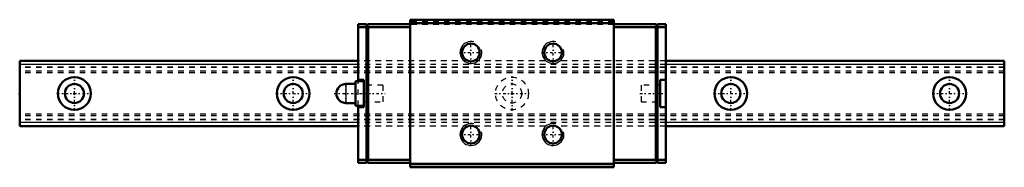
# Model space of a CAD drawing. Header units: millimetres. Extents: x -10 to 170, y -14 to 14.
import ezdxf

# ---------------------------------------------------------------- set-up
doc = ezdxf.new("R2010")
doc.units = ezdxf.units.MM
doc.linetypes.add('Center', pattern=[1.5, 0.45, -0.5, 0.05, -0.5])
doc.linetypes.add('Dashed', pattern=[2, 1, -1])
for name, color, linetype, lineweight in [('2d ConnectionPoints', 7, 'Continuous', 50), ('AM_0', 7, 'Continuous', 50), ('AM_4', 3, 'Continuous', 25), ('AM_5', 3, 'Continuous', 25), ('AM_7', 7, 'Center', 25), ('AM_9', 6, 'Dashed', 25)]:
    doc.layers.add(name, color=color, linetype=linetype, lineweight=lineweight)

# ---------------------------------------------------------------- blocks, each defined once
blk = doc.blocks.new('1_HSR_YR_PB107_grease_nipple_joint_0_in_tqiilhsalmomnwfj1ewx2xe4a________4')
at = {"layer": 'AM_0'}
for p, q in [((51.4, 2.25), (51.4, -2.25)), ((52.9, 2.25), (51.4, 2.25)), ((51.4, 1.75), (49.65, 1.75)), ((49.65, -1.75), (51.4, -1.75)), ((51.4, -2.25), (52.9, -2.25))]:
    blk.add_line(p, q, dxfattribs=at)
blk.add_arc((49.65, 0), 1.75, 90, 270, dxfattribs=at)
at = {"layer": 'AM_4'}
blk.add_line((49.65, 1.75), (49.65, -1.75), dxfattribs=at)
at = {"layer": 'AM_7'}
for p, q in [((49.65, -1.8375), (49.65, 1.8375)), ((47.475, 0), (56.825, 0))]:
    blk.add_line(p, q, dxfattribs=at)
at = {"layer": 'AM_9'}
for p, q in [((56.4, 1.5), (52.9, 1.5)), ((56.4, 1.5), (56.4, -1.5)), ((52.9, -1.5), (56.4, -1.5))]:
    blk.add_line(p, q, dxfattribs=at)
blk = doc.blocks.new('2_HRG12LRMUUPB107_1Slider_0_in_tqiilhsalmomnwfj1ewx2xe4a________4')
at = {"layer": 'AM_0'}
for p, q in [((53.4, 12.65), (51.9, 12.65)), ((51.9, 12.65), (51.9, 2.25)), ((53.7, 12.65), (53.4, 12.35)), ((53.4, 12.65), (53.4, -12.65)), ((61.4, 12.65), (53.7, 12.65)), ((61.4, 13.5), (61.4, -13.5)), ((98.6, 13.5), (61.4, 13.5)), ((98.6, 12.85), (61.4, 12.85)), ((98.6, 13.5), (98.6, -13.5)), ((98.6, 12.65), (106.3, 12.65)), ((106.6, 12.35), (106.3, 12.65)), ((106.6, 12.65), (106.6, -12.65)), ((106.6, 12.65), (108.1, 12.65)), ((108.1, 12.65), (108.1, -12.65)), ((53.4, 12.15), (51.9, 12.15)), ((53.7, 12.15), (53.45, 12.4)), ((53.7, -12.15), (53.7, 12.15)), ((61.4, 12.15), (53.7, 12.15)), ((98.6, 12.15), (106.3, 12.15)), ((106.3, 12.15), (106.55, 12.4)), ((106.3, -12.15), (106.3, 12.15)), ((106.6, 12.15), (108.1, 12.15)), ((52.9, 2.5), (51.9, 2.5)), ((52.9, 2.5), (52.9, -2.5)), ((107.1, -2.5), (107.1, 2.5)), ((108.1, 2.5), (107.1, 2.5)), ((51.9, -2.25), (51.9, -12.65)), ((51.9, -2.5), (52.9, -2.5)), ((107.1, -2.5), (108.1, -2.5)), ((53.4, -12.15), (51.9, -12.15)), ((53.4, -12.35), (53.7, -12.65)), ((53.45, -12.4), (53.7, -12.15)), ((61.4, -12.15), (53.7, -12.15)), ((98.6, -12.15), (106.3, -12.15)), ((106.55, -12.4), (106.3, -12.15)), ((106.3, -12.65), (106.6, -12.35)), ((106.6, -12.15), (108.1, -12.15)), ((53.4, -12.65), (51.9, -12.65)), ((61.4, -12.65), (53.7, -12.65)), ((98.6, -12.85), (61.4, -12.85)), ((98.6, -13.5), (61.4, -13.5)), ((98.6, -12.65), (106.3, -12.65)), ((106.6, -12.65), (108.1, -12.65))]:
    blk.add_line(p, q, dxfattribs=at)
for centre in [(72.5, 7.5), (87.5, 7.5), (72.5, -7.5), (87.5, -7.5)]:
    blk.add_circle(centre, 1.62, dxfattribs=at)
at = {"layer": 'AM_4'}
for p, q in [((98.6, 13.35), (61.4, 13.35)), ((98.6, -13.35), (61.4, -13.35))]:
    blk.add_line(p, q, dxfattribs=at)
at = {"layer": 'AM_5'}
for centre in [(72.5, 7.5), (87.5, 7.5), (72.5, -7.5), (87.5, -7.5)]:
    blk.add_arc(centre, 2, 75, 15, dxfattribs=at)
at = {"layer": 'AM_7'}
for p, q in [((72.5, 5.4), (72.5, 9.6)), ((87.5, 5.4), (87.5, 9.6)), ((70.4, 7.5), (74.6, 7.5)), ((85.4, 7.5), (89.6, 7.5)), ((103.38, 0), (108.33, 0)), ((72.5, -9.6), (72.5, -5.4)), ((87.5, -9.6), (87.5, -5.4)), ((70.4, -7.5), (74.6, -7.5)), ((85.4, -7.5), (89.6, -7.5))]:
    blk.add_line(p, q, dxfattribs=at)
at = {"layer": 'AM_9'}
for p, q in [((98.6, 13.25), (61.4, 13.25)), ((98.6, 13.1), (61.4, 13.1)), ((98.6, 12.6), (61.4, 12.6)), ((53.7, 12.15), (53.4, 12.15)), ((106.3, 12.15), (106.6, 12.15)), ((108.1, 6), (51.9, 6)), ((108.1, 5.96), (51.9, 5.96)), ((108.1, 5.3), (51.9, 5.3)), ((108.1, 4.83), (51.9, 4.83)), ((108.1, 4.75), (51.9, 4.75)), ((108.1, 4.08), (51.9, 4.08)), ((108.1, 3.75), (51.9, 3.75)), ((51.9, -2.25), (51.9, 2.25)), ((56.4, 1.5), (52.9, 1.5)), ((56.4, 1.5), (56.4, -1.5)), ((103.6, 1.5), (103.6, -1.5)), ((107.1, 1.5), (103.6, 1.5)), ((52.9, -1.5), (56.4, -1.5)), ((103.6, -1.5), (107.1, -1.5)), ((108.1, -3.75), (51.9, -3.75)), ((108.1, -4.08), (51.9, -4.08)), ((108.1, -4.75), (51.9, -4.75)), ((108.1, -4.83), (51.9, -4.83)), ((108.1, -5.3), (51.9, -5.3)), ((108.1, -5.96), (51.9, -5.96)), ((108.1, -6), (51.9, -6)), ((53.7, -12.15), (53.4, -12.15)), ((106.3, -12.15), (106.6, -12.15)), ((98.6, -13), (61.4, -13))]:
    blk.add_line(p, q, dxfattribs=at)
blk = doc.blocks.new('3_HRG12LRM118010_Rail_0_in_tqiilhsalmomnwfj1ewx2xe4a________4')
at = {"layer": 'AM_0'}
for p, q in [((51.9, 6), (-10, 6)), ((-10, 6), (-10, -6)), ((170, 6), (108.1, 6)), ((170, 6), (170, -6)), ((51.9, -6), (-10, -6)), ((170, -6), (108.1, -6))]:
    blk.add_line(p, q, dxfattribs=at)
for centre, radius in [((0, 0), 3), ((40, 0), 3), ((120, 0), 3), ((160, 0), 3), ((0, 0), 1.75), ((40, 0), 1.75), ((120, 0), 1.75), ((160, 0), 1.75)]:
    blk.add_circle(centre, radius, dxfattribs=at)
at = {"layer": 'AM_4'}
for p, q in [((51.9, 5.3), (-10, 5.3)), ((170, 5.3), (108.1, 5.3)), ((51.9, -5.3), (-10, -5.3)), ((170, -5.3), (108.1, -5.3))]:
    blk.add_line(p, q, dxfattribs=at)
at = {"layer": 'AM_7'}
for p, q in [((0, -3.15), (0, 3.15)), ((40, -3.15), (40, 3.15)), ((80, -3.15), (80, 3.15)), ((120, -3.15), (120, 3.15)), ((160, -3.15), (160, 3.15)), ((-3.15, 0), (3.15, 0)), ((36.85, 0), (43.15, 0)), ((76.85, 0), (83.15, 0)), ((116.85, 0), (123.15, 0)), ((156.85, 0), (163.15, 0))]:
    blk.add_line(p, q, dxfattribs=at)
at = {"layer": 'AM_9'}
for p, q in [((170, 5.96), (-10, 5.96)), ((108.1, 6), (51.9, 6)), ((170, 4.83), (-10, 4.83)), ((170, 4.75), (-10, 4.75)), ((170, 4.08), (-10, 4.08)), ((170, 3.75), (-10, 3.75)), ((108.1, 5.3), (51.9, 5.3)), ((170, -3.75), (-10, -3.75)), ((170, -4.08), (-10, -4.08)), ((170, -4.75), (-10, -4.75)), ((170, -4.83), (-10, -4.83)), ((108.1, -5.3), (51.9, -5.3)), ((170, -5.96), (-10, -5.96)), ((108.1, -6), (51.9, -6))]:
    blk.add_line(p, q, dxfattribs=at)
for radius in [3, 1.75]:
    blk.add_circle((80, 0), radius, dxfattribs=at)

msp = doc.modelspace()

# ---------------------------------------------------------------- linework, layer by layer
at = {"layer": '2d ConnectionPoints'}
for p in [(53.8, 12.65), (106.2, 12.65), (-10, 0), (0, 0), (0, 0), (52.9, 0), (80, 0), (107.1, 0), (53.8, -12.65), (106.2, -12.65)]:
    msp.add_point(p, dxfattribs=at)

# ---------------------------------------------------------------- block references
for name in ['2_HRG12LRMUUPB107_1Slider_0_in_tqiilhsalmomnwfj1ewx2xe4a________4', '3_HRG12LRM118010_Rail_0_in_tqiilhsalmomnwfj1ewx2xe4a________4', '1_HSR_YR_PB107_grease_nipple_joint_0_in_tqiilhsalmomnwfj1ewx2xe4a________4']:
    msp.add_blockref(name, (0, 0))

doc.saveas('drawing.dxf')
